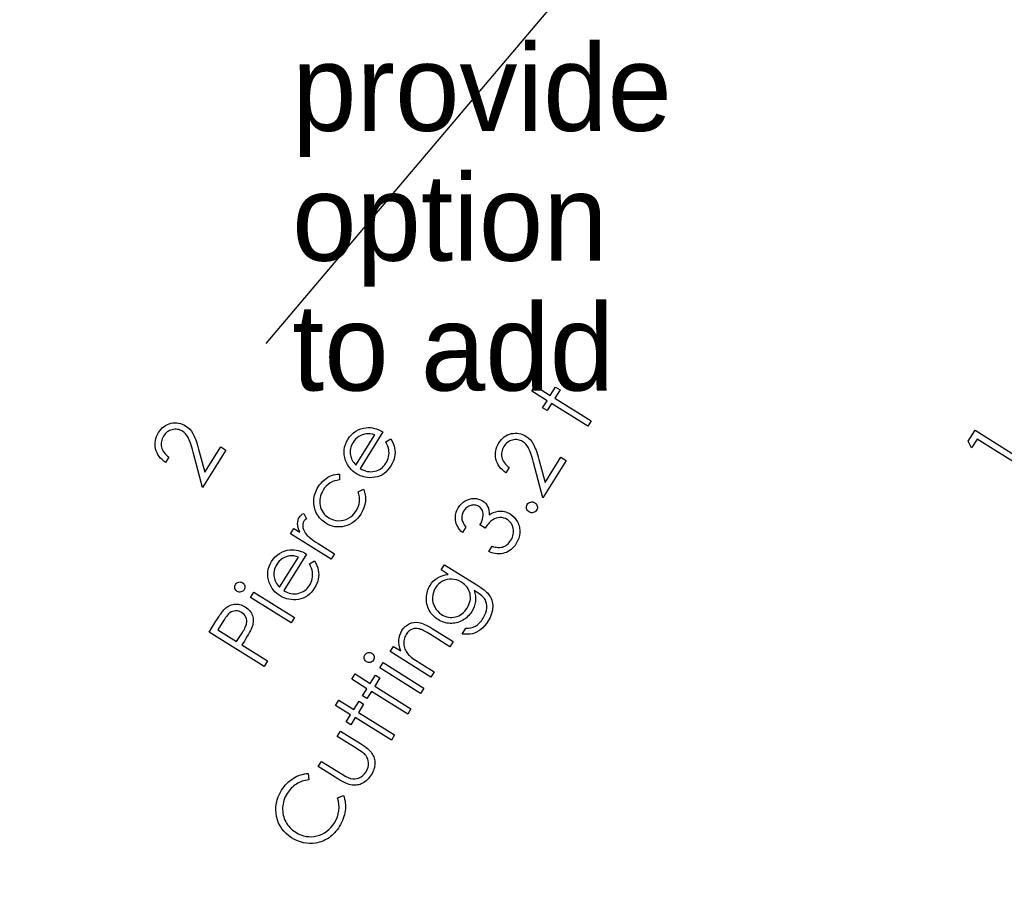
# Model space of a CAD drawing. Header units: inches. Extents: x 0.1 to 87.3, y 0.1 to 33.9.
# Tile 95 of 140: x 27.5 to 28.9, y 20.8 to 22. Entities that reach past the tile are written whole.
import ezdxf

# ---------------------------------------------------------------- set-up
doc = ezdxf.new("R2010")
doc.units = ezdxf.units.IN
doc.header["$MEASUREMENT"] = 0
doc.layers.add('DIMENSIONS', color=171, linetype='Continuous')
doc.styles.add('SLDTEXTSTYLE0', font='TXT', dxfattribs={"width": 0.75})
doc.dimstyles.new('SLDDIMSTYLE0', dxfattribs={"dimtxt": 0.125, "dimasz": 0.13, "dimexe": 0, "dimexo": 0.0625, "dimgap": 0.03125, "dimtad": 0, "dimtih": 1, "dimtoh": 1, "dimdec": 4, "dimlfac": 1.333333, "dimrnd": 1e-09, "dimzin": 4, "dimdsep": 46, "dimtxsty": 'SLDTEXTSTYLE0', "dimsah": 1, "dimcen": 0.09, "dimadec": 0, "dimazin": 1, "dimtfac": 1, "dimtdec": 4, "dimtofl": 0, "dimtmove": 0, "dimatfit": 3, "dimfxl": 0, "dimfrac": 2, "dimtolj": 1, "dimtzin": 12, "dimarcsym": 0})

# ---------------------------------------------------------------- blocks, each defined once
blk = doc.blocks.new('_D_4')
at = {"layer": 'DIMENSIONS'}
for p, q in [((2.5885, 22.5365), (2.5885, 18.9646)), ((31.3982, 22.2046), (31.3982, 18.9646)), ((2.5885, 19.0896), (16.7949, 19.0896)), ((31.3982, 19.0896), (17.4421, 19.0896))]:
    blk.add_line(p, q, dxfattribs=at)
for centre, start, end in [((17.0167, 19.0769), 153.4349, 206.5651), ((17.2202, 19.0769), 333.4349, 26.5651)]:
    blk.add_arc(centre, 0.2219, start, end, dxfattribs=at)
for points in [[(2.5885, 19.0896), (2.7185, 19.0696), (2.7185, 19.1096)], [(31.3982, 19.0896), (31.2682, 19.1096), (31.2682, 19.0696)]]:
    blk.add_solid(points, dxfattribs=at)
at = {"layer": 'DIMENSIONS', "insert": (16.8183, 19.1389), "char_height": 0.125, "attachment_point": 1, "style": 'SLDTEXTSTYLE0'}
blk.add_mtext('38.4130', dxfattribs=at)

msp = doc.modelspace()

# ---------------------------------------------------------------- linework, layer by layer
at = {"color": 6}
msp.add_line((27.816349, 21.57857), (28.51366, 22.402664), dxfattribs=at)
at = {"color": 7, "linetype": 'Continuous', "flags": 128}
for points in [[(28.199668, 21.509613), (28.204437, 21.517237), (28.204437, 21.517237), (28.226259, 21.503603), (28.226259, 21.503603), (28.233752, 21.515585), (28.233752, 21.515585), (28.240232, 21.511528), (28.240232, 21.511528), (28.232738, 21.499547), (28.232738, 21.499547), (28.285003, 21.466888), (28.285003, 21.466888), (28.280233, 21.459263), (28.280233, 21.459263), (28.227968, 21.491922), (28.227968, 21.491922), (28.221527, 21.481612), (28.221527, 21.481612), (28.215048, 21.485668), (28.215048, 21.485668), (28.221489, 21.495978), (28.221489, 21.495978), (28.199667, 21.509613)], [(27.675853, 21.414343), (27.671081, 21.406737), (27.671081, 21.406737), (27.66832, 21.408727), (27.665841, 21.410868), (27.663625, 21.413141), (27.66169, 21.415563), (27.660019, 21.418117), (27.658629, 21.420822), (27.657503, 21.423676), (27.656657, 21.426662), (27.656094, 21.429705), (27.65585, 21.432728), (27.655887, 21.435695), (27.656244, 21.438625), (27.65692, 21.441536), (27.657878, 21.444391), (27.659155, 21.447226), (27.660733, 21.450006), (27.660733, 21.450006), (27.662517, 21.452616), (27.664432, 21.454945), (27.666498, 21.457011), (27.668695, 21.458814), (27.671024, 21.460335), (27.673503, 21.461593), (27.676132, 21.462589), (27.678893, 21.463302), (27.681691, 21.463753), (27.684452, 21.463959), (27.687137, 21.463884), (27.689785, 21.463565), (27.692377, 21.462983), (27.694912, 21.462138), (27.697391, 21.46103), (27.699814, 21.459659), (27.699814, 21.459659), (27.703007, 21.457386), (27.705861, 21.454757), (27.708321, 21.451809), (27.710443, 21.448503), (27.71142, 21.446644), (27.712415, 21.444503), (27.713411, 21.442081), (27.714425, 21.439395), (27.715458, 21.436447), (27.716491, 21.433217), (27.717542, 21.429705), (27.718594, 21.42593), (27.718594, 21.42593), (27.727571, 21.392821), (27.727571, 21.392821), (27.750501, 21.429498), (27.750501, 21.429498), (27.758164, 21.424709), (27.758164, 21.424709), (27.724435, 21.370754), (27.724435, 21.370754), (27.710631, 21.421573), (27.710631, 21.421573), (27.709617, 21.425273), (27.708659, 21.428672), (27.707702, 21.43177), (27.7068, 21.434587), (27.705917, 21.437066), (27.705091, 21.439264), (27.704265, 21.44116), (27.703495, 21.442757), (27.701842, 21.44548), (27.699889, 21.447921), (27.697673, 21.450025), (27.695157, 21.451846), (27.695157, 21.451846), (27.693466, 21.452785), (27.691739, 21.453555), (27.689954, 21.454119), (27.688152, 21.454476), (27.686292, 21.454663), (27.684414, 21.454645), (27.68248, 21.454438), (27.680508, 21.454044), (27.678574, 21.453461), (27.676752, 21.452729), (27.675024, 21.451828), (27.673409, 21.450757), (27.671907, 21.449518), (27.670517, 21.448128), (27.669221, 21.446569), (27.668038, 21.444841), (27.668038, 21.444841), (27.666949, 21.442926), (27.666066, 21.440991), (27.665409, 21.439038), (27.664939, 21.437066), (27.664695, 21.435076), (27.664639, 21.433066), (27.664808, 21.431038), (27.665184, 21.428991), (27.665766, 21.426963), (27.666573, 21.424991), (27.667587, 21.423075), (27.668808, 21.421235), (27.670254, 21.419413), (27.671907, 21.417667), (27.673766, 21.415976), (27.675851, 21.414343)], [(27.98878, 21.436689), (27.996104, 21.440952), (27.996104, 21.440952), (27.99802, 21.437496), (27.99956, 21.434116), (28.000743, 21.430792), (28.001532, 21.427524), (28.001982, 21.424294), (28.002133, 21.421082), (28.001964, 21.41789), (28.001494, 21.414697), (28.000705, 21.411505), (27.99956, 21.408312), (27.998057, 21.405082), (27.996217, 21.401852), (27.996217, 21.401852), (27.993888, 21.398452), (27.99139, 21.395429), (27.988705, 21.3928), (27.985869, 21.390546), (27.982845, 21.388649), (27.979653, 21.387147), (27.976291, 21.386039), (27.972761, 21.385288), (27.969174, 21.384893), (27.96568, 21.384781), (27.962262, 21.384987), (27.958938, 21.385475), (27.955689, 21.386283), (27.952516, 21.387391), (27.949417, 21.388781), (27.946412, 21.39049), (27.946412, 21.39049), (27.943727, 21.392311), (27.941229, 21.394321), (27.938956, 21.396481), (27.936909, 21.398809), (27.93505, 21.401307), (27.933416, 21.403974), (27.931989, 21.406791), (27.930768, 21.409796), (27.930768, 21.409796), (27.929566, 21.413683), (27.928834, 21.417552), (27.928571, 21.421383), (27.928759, 21.425176), (27.929416, 21.428932), (27.930543, 21.432651), (27.932121, 21.436351), (27.934168, 21.440013), (27.934168, 21.440013), (27.936628, 21.443562), (27.939332, 21.446698), (27.942281, 21.449422), (27.945454, 21.45175), (27.948872, 21.453647), (27.952534, 21.455131), (27.956422, 21.45622), (27.960553, 21.456877), (27.960553, 21.456877), (27.963558, 21.457084), (27.966563, 21.457009), (27.969587, 21.456652), (27.97261, 21.456032), (27.975615, 21.455131), (27.978639, 21.453966), (27.981681, 21.45252), (27.984705, 21.450792), (27.984705, 21.450792), (27.951708, 21.397983), (27.951708, 21.397983), (27.9543, 21.396574), (27.95691, 21.39541), (27.959521, 21.394527), (27.962131, 21.393908), (27.964741, 21.393532), (27.967352, 21.393438), (27.969962, 21.393588), (27.972592, 21.39402), (27.975146, 21.394678), (27.977549, 21.395579), (27.979803, 21.396687), (27.981925, 21.398002), (27.983878, 21.39956), (27.9857, 21.401326), (27.987371, 21.403316), (27.988893, 21.405533), (27.988893, 21.405533), (27.990188, 21.407824), (27.991259, 21.41019), (27.992123, 21.412669), (27.99278, 21.415223), (27.993212, 21.417796), (27.993419, 21.420294), (27.9934, 21.422698), (27.993137, 21.425026), (27.992592, 21.427468), (27.991691, 21.430228), (27.990414, 21.433308), (27.98878, 21.436689)], [(27.972969, 21.446567), (27.969568, 21.447525), (27.966375, 21.448107), (27.963371, 21.448332), (27.960553, 21.448201), (27.957849, 21.447713), (27.955182, 21.446886), (27.952553, 21.445722), (27.949943, 21.444201), (27.947464, 21.442398), (27.945248, 21.44037), (27.943238, 21.438097), (27.941492, 21.435599), (27.941492, 21.435599), (27.940252, 21.433421), (27.939238, 21.431224), (27.938449, 21.42897), (27.937867, 21.426698), (27.93751, 21.424388), (27.937379, 21.422059), (27.937473, 21.419674), (27.937773, 21.41727), (27.937773, 21.41727), (27.938168, 21.415505), (27.938712, 21.413721), (27.939445, 21.411937), (27.940346, 21.410134), (27.941417, 21.408331), (27.942656, 21.406509), (27.944065, 21.404669), (27.945642, 21.402828), (27.945642, 21.402828), (27.972967, 21.446567)], [(28.167003, 21.399397), (28.162232, 21.391791), (28.162232, 21.391791), (28.159471, 21.393782), (28.156992, 21.395923), (28.154776, 21.398195), (28.152842, 21.400618), (28.15117, 21.403172), (28.149781, 21.405876), (28.148654, 21.408731), (28.147809, 21.411717), (28.147245, 21.414759), (28.147001, 21.417783), (28.147039, 21.42075), (28.147396, 21.42368), (28.148072, 21.426591), (28.149029, 21.429445), (28.150306, 21.432281), (28.151884, 21.435061), (28.151884, 21.435061), (28.153668, 21.437671), (28.155584, 21.44), (28.157649, 21.442066), (28.159847, 21.443868), (28.162175, 21.44539), (28.164654, 21.446648), (28.167284, 21.447643), (28.170044, 21.448357), (28.172843, 21.448808), (28.175603, 21.449014), (28.178289, 21.448939), (28.180937, 21.44862), (28.183528, 21.448038), (28.186064, 21.447192), (28.188543, 21.446084), (28.190965, 21.444713), (28.190965, 21.444713), (28.194158, 21.442441), (28.197012, 21.439812), (28.199473, 21.436863), (28.201595, 21.433558), (28.202571, 21.431699), (28.203567, 21.429558), (28.204562, 21.427135), (28.205576, 21.42445), (28.206609, 21.421501), (28.207642, 21.418271), (28.208694, 21.414759), (28.209745, 21.410985), (28.209745, 21.410985), (28.218722, 21.377875), (28.218722, 21.377875), (28.241653, 21.414553), (28.241653, 21.414553), (28.249315, 21.409764), (28.249315, 21.409764), (28.215586, 21.355809), (28.215586, 21.355809), (28.201783, 21.406628), (28.201783, 21.406628), (28.200768, 21.410327), (28.199811, 21.413726), (28.198853, 21.416825), (28.197951, 21.419642), (28.197069, 21.422121), (28.196242, 21.424318), (28.195416, 21.426215), (28.194646, 21.427811), (28.192994, 21.430535), (28.19104, 21.432976), (28.188824, 21.435079), (28.186308, 21.436901), (28.186308, 21.436901), (28.184618, 21.43784), (28.18289, 21.43861), (28.181106, 21.439173), (28.179303, 21.43953), (28.177444, 21.439718), (28.175566, 21.439699), (28.173631, 21.439493), (28.171659, 21.439098), (28.169725, 21.438516), (28.167903, 21.437784), (28.166176, 21.436882), (28.164561, 21.435812), (28.163058, 21.434572), (28.161668, 21.433183), (28.160373, 21.431624), (28.159189, 21.429896), (28.159189, 21.429896), (28.1581, 21.42798), (28.157218, 21.426046), (28.15656, 21.424093), (28.156091, 21.422121), (28.155847, 21.42013), (28.15579, 21.418121), (28.155959, 21.416093), (28.156335, 21.414046), (28.156917, 21.412017), (28.157725, 21.410046), (28.158739, 21.40813), (28.159959, 21.40629), (28.161405, 21.404468), (28.163058, 21.402721), (28.164917, 21.401031), (28.167002, 21.399397)], [(28.829507, 21.437573), (28.839253, 21.45318), (28.839253, 21.45318), (28.918674, 21.403544), (28.918674, 21.403544), (28.913753, 21.395656), (28.913753, 21.395656), (28.842107, 21.440428), (28.842107, 21.440428), (28.834314, 21.427958), (28.834314, 21.427958), (28.829506, 21.437573)], [(27.921885, 21.389809), (27.921847, 21.381471), (27.921847, 21.381471), (27.918166, 21.380945), (27.914692, 21.380043), (27.911424, 21.378766), (27.908363, 21.377114), (27.905527, 21.375085), (27.902898, 21.372663), (27.900475, 21.369883), (27.898278, 21.366709), (27.898278, 21.366709), (27.896738, 21.364005), (27.895499, 21.361282), (27.894522, 21.35854), (27.893865, 21.355779), (27.89347, 21.353), (27.893377, 21.350202), (27.893564, 21.347366), (27.894034, 21.34453), (27.894766, 21.341751), (27.895743, 21.33914), (27.896926, 21.336699), (27.898372, 21.334426), (27.900025, 21.332304), (27.901921, 21.330351), (27.904044, 21.328567), (27.906391, 21.326933), (27.906391, 21.326933), (27.909678, 21.325168), (27.913133, 21.323872), (27.916739, 21.323027), (27.920514, 21.322651), (27.924307, 21.322764), (27.927969, 21.323384), (27.931519, 21.324492), (27.934918, 21.326107), (27.938129, 21.328192), (27.941059, 21.330689), (27.943688, 21.3336), (27.946036, 21.336924), (27.946036, 21.336924), (27.947857, 21.340192), (27.949247, 21.343516), (27.950243, 21.346878), (27.950806, 21.350314), (27.950975, 21.353789), (27.950712, 21.357319), (27.950036, 21.360888), (27.948947, 21.364531), (27.948947, 21.364531), (27.956647, 21.36808), (27.956647, 21.36808), (27.957492, 21.366015), (27.958205, 21.363911), (27.95875, 21.361789), (27.959163, 21.359629), (27.959445, 21.357413), (27.959557, 21.355178), (27.959539, 21.352925), (27.95937, 21.350615), (27.9586, 21.345995), (27.957229, 21.341413), (27.955276, 21.33683), (27.95274, 21.332286), (27.95274, 21.332286), (27.950468, 21.328961), (27.948008, 21.325957), (27.945379, 21.32329), (27.942561, 21.320924), (27.939557, 21.318895), (27.936364, 21.317168), (27.932984, 21.315778), (27.929434, 21.314707), (27.925828, 21.313975), (27.92226, 21.313618), (27.918767, 21.313599), (27.91533, 21.313956), (27.91195, 21.31467), (27.908645, 21.315759), (27.905377, 21.317186), (27.902184, 21.318989), (27.902184, 21.318989), (27.900119, 21.320379), (27.898165, 21.321881), (27.896325, 21.323478), (27.894635, 21.325205), (27.893039, 21.327027), (27.891574, 21.32898), (27.890221, 21.331027), (27.889001, 21.333187), (27.88793, 21.335422), (27.88701, 21.337694), (27.886259, 21.340004), (27.885677, 21.342352), (27.885245, 21.344737), (27.884982, 21.347159), (27.884888, 21.34962), (27.884944, 21.352117), (27.88517, 21.354615), (27.885564, 21.357094), (27.886127, 21.359554), (27.886841, 21.361996), (27.887724, 21.364399), (27.888775, 21.366785), (27.889977, 21.369151), (27.891348, 21.37148), (27.891348, 21.37148), (27.893264, 21.374297), (27.895367, 21.376926), (27.897677, 21.379367), (27.900156, 21.381621), (27.902748, 21.38363), (27.905358, 21.385358), (27.90795, 21.386785), (27.91056, 21.387931), (27.913227, 21.388795), (27.916007, 21.389396), (27.918899, 21.389734), (27.921885, 21.389809)], [(28.104346, 21.313539), (28.099275, 21.305445), (28.099275, 21.305445), (28.097284, 21.307549), (28.0955, 21.309708), (28.093941, 21.311887), (28.092608, 21.314103), (28.091481, 21.316375), (28.09058, 21.318666), (28.089904, 21.321014), (28.089453, 21.32338), (28.089209, 21.325765), (28.08919, 21.328113), (28.089359, 21.330423), (28.089753, 21.332695), (28.090354, 21.334949), (28.091162, 21.337165), (28.092195, 21.339343), (28.093415, 21.341484), (28.093415, 21.341484), (28.0955, 21.344433), (28.097885, 21.347043), (28.100533, 21.349334), (28.103482, 21.351287), (28.106618, 21.352865), (28.109792, 21.353973), (28.113041, 21.35463), (28.116327, 21.354818), (28.119557, 21.354593), (28.122618, 21.353954), (28.12551, 21.352921), (28.128215, 21.351494), (28.128215, 21.351494), (28.130619, 21.349766), (28.132684, 21.347813), (28.134412, 21.345616), (28.135802, 21.343193), (28.136872, 21.340526), (28.137605, 21.337634), (28.137999, 21.334498), (28.138074, 21.331136), (28.138074, 21.331136), (28.141079, 21.333071), (28.144215, 21.334554), (28.147427, 21.335625), (28.15077, 21.336263), (28.15077, 21.336263), (28.153136, 21.33647), (28.155427, 21.336507), (28.157681, 21.336338), (28.159878, 21.335982), (28.162019, 21.335418), (28.164122, 21.334686), (28.166151, 21.333747), (28.168141, 21.33262), (28.168141, 21.33262), (28.171334, 21.33031), (28.17417, 21.327606), (28.176667, 21.324488), (28.178789, 21.320995), (28.179691, 21.319136), (28.180461, 21.317258), (28.181099, 21.315342), (28.181588, 21.313408), (28.181945, 21.311436), (28.18217, 21.309445), (28.182245, 21.307417), (28.182189, 21.30537), (28.181663, 21.301295), (28.18063, 21.297295), (28.179034, 21.29337), (28.17693, 21.28952), (28.17693, 21.28952), (28.175278, 21.28706), (28.173494, 21.284825), (28.171597, 21.282815), (28.169587, 21.281031), (28.167446, 21.279454), (28.165193, 21.278101), (28.162826, 21.276975), (28.160329, 21.276073), (28.157737, 21.275416), (28.15507, 21.275003), (28.15231, 21.274853), (28.149493, 21.274965), (28.146582, 21.275341), (28.143577, 21.275961), (28.140516, 21.276843), (28.137361, 21.27797), (28.137361, 21.27797), (28.142225, 21.285745), (28.142225, 21.285745), (28.144422, 21.285125), (28.146525, 21.284637), (28.148535, 21.28428), (28.150432, 21.284074), (28.152253, 21.284017), (28.153962, 21.284074), (28.155559, 21.28428), (28.15708, 21.284637), (28.15708, 21.284637), (28.158901, 21.285275), (28.160629, 21.286083), (28.162282, 21.287041), (28.163859, 21.288186), (28.165343, 21.289501), (28.166733, 21.290985), (28.168047, 21.292618), (28.169287, 21.29444), (28.169287, 21.29444), (28.170526, 21.2966), (28.171522, 21.298741), (28.17231, 21.3009), (28.172855, 21.303041), (28.173174, 21.305164), (28.173268, 21.307304), (28.173118, 21.309427), (28.172761, 21.311549), (28.172216, 21.313615), (28.171503, 21.31553), (28.17062, 21.317333), (28.169606, 21.319004), (28.168404, 21.320544), (28.167071, 21.321953), (28.165568, 21.32323), (28.163897, 21.324376), (28.163897, 21.324376), (28.161512, 21.325653), (28.158995, 21.326535), (28.156347, 21.327061), (28.153568, 21.327193), (28.15077, 21.326948), (28.148103, 21.326347), (28.14553, 21.325352), (28.14307, 21.323981), (28.141849, 21.323117), (28.140591, 21.322066), (28.139276, 21.320845), (28.137905, 21.319418), (28.136497, 21.317821), (28.135051, 21.316056), (28.133548, 21.314084), (28.132008, 21.311943), (28.132008, 21.311943), (28.124722, 21.316507), (28.124722, 21.316507), (28.12628, 21.319249), (28.127501, 21.322009), (28.128421, 21.324807), (28.129022, 21.327624), (28.129304, 21.330348), (28.129267, 21.332864), (28.128891, 21.335136), (28.128196, 21.337183), (28.127238, 21.339024), (28.126055, 21.340658), (28.124628, 21.342066), (28.122994, 21.343268), (28.122994, 21.343268), (28.121679, 21.344001), (28.120327, 21.344564), (28.118937, 21.344977), (28.11751, 21.34524), (28.116045, 21.345353), (28.114562, 21.345296), (28.113022, 21.34509), (28.111444, 21.344714), (28.109904, 21.344207), (28.108421, 21.34355), (28.107031, 21.342742), (28.105698, 21.341822), (28.104458, 21.340733), (28.103275, 21.339512), (28.102186, 21.338141), (28.101153, 21.336639), (28.101153, 21.336639), (28.099782, 21.334047), (28.09888, 21.331418), (28.098448, 21.328714), (28.098486, 21.325972), (28.098693, 21.324563), (28.099068, 21.323117), (28.099575, 21.321634), (28.100233, 21.320112), (28.10104, 21.318535), (28.101998, 21.316901), (28.103087, 21.315248), (28.104345, 21.313539)], [(28.193005, 21.346113), (28.193962, 21.347372), (28.195089, 21.348367), (28.196403, 21.3491), (28.197887, 21.349588), (28.199445, 21.349794), (28.200967, 21.3497), (28.202432, 21.349287), (28.203859, 21.348555), (28.203859, 21.348555), (28.205117, 21.347616), (28.206112, 21.346489), (28.206864, 21.345174), (28.207371, 21.343672), (28.207596, 21.342113), (28.207502, 21.340611), (28.207108, 21.339146), (28.206394, 21.337738), (28.206394, 21.337738), (28.205455, 21.336498), (28.20431, 21.335503), (28.202995, 21.33477), (28.201493, 21.334282), (28.199934, 21.334075), (28.198431, 21.334169), (28.196967, 21.334583), (28.195558, 21.335277), (28.195558, 21.335277), (28.194281, 21.336254), (28.193267, 21.3374), (28.192497, 21.338714), (28.192009, 21.340198), (28.191802, 21.341757), (28.191896, 21.343259), (28.192309, 21.344724), (28.193004, 21.346113)], [(27.851231, 21.303907), (27.856057, 21.311626), (27.856057, 21.311626), (27.86464, 21.306255), (27.86464, 21.306255), (27.863362, 21.309485), (27.862423, 21.312584), (27.861841, 21.315514), (27.861597, 21.318293), (27.86171, 21.320922), (27.862161, 21.323382), (27.862968, 21.325692), (27.864095, 21.327852), (27.864095, 21.327852), (27.865222, 21.329373), (27.866611, 21.330782), (27.868302, 21.332096), (27.870274, 21.333298), (27.870274, 21.333298), (27.87418, 21.325392), (27.87418, 21.325392), (27.873015, 21.324528), (27.872039, 21.323683), (27.87125, 21.322838), (27.870649, 21.32203), (27.870649, 21.32203), (27.869673, 21.32004), (27.869109, 21.317842), (27.868959, 21.31542), (27.869203, 21.31279), (27.869935, 21.31003), (27.87125, 21.307232), (27.873091, 21.304358), (27.875513, 21.301428), (27.875513, 21.301428), (27.876715, 21.300208), (27.878274, 21.298837), (27.880189, 21.297316), (27.882443, 21.295625), (27.885035, 21.293785), (27.887983, 21.291794), (27.891288, 21.289635), (27.894932, 21.287325), (27.894932, 21.287325), (27.914801, 21.274911), (27.914801, 21.274911), (27.909975, 21.267192), (27.909975, 21.267192), (27.851231, 21.303907)], [(27.878593, 21.260352), (27.885917, 21.264615), (27.885917, 21.264615), (27.887832, 21.261159), (27.889372, 21.257779), (27.890555, 21.254455), (27.891344, 21.251187), (27.891795, 21.247957), (27.891945, 21.244745), (27.891776, 21.241553), (27.891306, 21.23836), (27.890518, 21.235168), (27.889372, 21.231975), (27.88787, 21.228745), (27.886029, 21.225515), (27.886029, 21.225515), (27.883701, 21.222116), (27.881203, 21.219092), (27.878517, 21.216463), (27.875681, 21.214209), (27.872658, 21.212312), (27.869465, 21.21081), (27.866104, 21.209702), (27.862573, 21.208951), (27.858986, 21.208556), (27.855493, 21.208444), (27.852075, 21.20865), (27.848751, 21.209139), (27.845502, 21.209946), (27.842328, 21.211054), (27.839229, 21.212444), (27.836225, 21.214153), (27.836225, 21.214153), (27.833539, 21.215974), (27.831041, 21.217984), (27.828769, 21.220144), (27.826722, 21.222472), (27.824863, 21.22497), (27.823229, 21.227637), (27.821802, 21.230454), (27.820581, 21.233459), (27.820581, 21.233459), (27.819379, 21.237346), (27.818646, 21.241215), (27.818384, 21.245046), (27.818571, 21.24884), (27.819229, 21.252596), (27.820355, 21.256314), (27.821933, 21.260014), (27.82398, 21.263676), (27.82398, 21.263676), (27.82644, 21.267225), (27.829145, 21.270361), (27.832093, 21.273085), (27.835267, 21.275413), (27.838685, 21.27731), (27.842347, 21.278794), (27.846234, 21.279883), (27.850366, 21.28054), (27.850366, 21.28054), (27.853371, 21.280747), (27.856376, 21.280672), (27.859399, 21.280315), (27.862423, 21.279695), (27.865428, 21.278794), (27.868451, 21.277629), (27.871494, 21.276183), (27.874517, 21.274456), (27.874517, 21.274456), (27.841521, 21.221646), (27.841521, 21.221646), (27.844112, 21.220238), (27.846723, 21.219073), (27.849333, 21.218191), (27.851943, 21.217571), (27.854554, 21.217195), (27.857164, 21.217101), (27.859775, 21.217252), (27.862404, 21.217683), (27.864958, 21.218341), (27.867362, 21.219242), (27.869616, 21.22035), (27.871738, 21.221665), (27.873691, 21.223224), (27.875512, 21.224989), (27.877184, 21.22698), (27.878705, 21.229196), (27.878705, 21.229196), (27.880001, 21.231487), (27.881071, 21.233853), (27.881935, 21.236332), (27.882593, 21.238886), (27.883024, 21.241459), (27.883231, 21.243957), (27.883212, 21.246361), (27.882949, 21.248689), (27.882405, 21.251131), (27.881503, 21.253891), (27.880226, 21.256971), (27.878592, 21.260352)], [(27.86278, 21.27023), (27.85938, 21.271188), (27.856188, 21.27177), (27.853183, 21.271995), (27.850366, 21.271864), (27.847662, 21.271376), (27.844995, 21.270549), (27.842366, 21.269385), (27.839755, 21.267864), (27.837276, 21.266061), (27.83506, 21.264033), (27.833051, 21.26176), (27.831304, 21.259262), (27.831304, 21.259262), (27.830065, 21.257084), (27.829051, 21.254887), (27.828262, 21.252633), (27.82768, 21.250361), (27.827323, 21.248051), (27.827191, 21.245722), (27.827285, 21.243337), (27.827586, 21.240933), (27.827586, 21.240933), (27.82798, 21.239168), (27.828525, 21.237384), (27.829257, 21.2356), (27.830159, 21.233797), (27.831229, 21.231994), (27.832469, 21.230172), (27.833877, 21.228332), (27.835455, 21.226491), (27.835455, 21.226491), (27.86278, 21.27023)], [(28.068754, 21.251521), (28.073504, 21.259146), (28.073504, 21.259146), (28.120323, 21.229887), (28.120323, 21.229887), (28.12329, 21.22799), (28.125995, 21.22615), (28.128473, 21.224384), (28.13069, 21.222657), (28.132643, 21.221004), (28.13437, 21.219426), (28.135835, 21.217886), (28.137056, 21.216422), (28.137056, 21.216422), (28.138521, 21.214393), (28.139779, 21.21229), (28.140831, 21.210111), (28.141695, 21.207895), (28.142333, 21.205585), (28.142784, 21.203238), (28.143047, 21.200815), (28.143084, 21.198318), (28.142934, 21.195801), (28.142596, 21.193266), (28.142051, 21.19073), (28.141319, 21.188176), (28.140399, 21.185622), (28.139272, 21.183068), (28.137957, 21.180495), (28.136436, 21.177922), (28.136436, 21.177922), (28.133995, 21.174317), (28.131422, 21.171068), (28.12868, 21.168194), (28.125807, 21.165659), (28.122858, 21.163518), (28.119891, 21.161772), (28.116924, 21.160401), (28.113956, 21.159443), (28.110801, 21.158842), (28.107271, 21.158598), (28.103365, 21.158654), (28.099101, 21.159067), (28.099101, 21.159067), (28.104228, 21.167274), (28.104228, 21.167274), (28.108078, 21.167349), (28.111703, 21.167913), (28.115102, 21.168964), (28.118276, 21.170486), (28.119778, 21.171443), (28.121262, 21.172533), (28.122689, 21.173753), (28.124098, 21.175105), (28.12545, 21.176589), (28.126764, 21.178204), (28.128042, 21.179969), (28.129281, 21.181847), (28.129281, 21.181847), (28.131422, 21.185679), (28.133018, 21.189435), (28.134051, 21.193097), (28.134539, 21.196702), (28.134539, 21.200139), (28.134126, 21.203313), (28.133281, 21.206205), (28.132004, 21.208834), (28.131159, 21.210093), (28.130107, 21.211407), (28.128849, 21.212741), (28.127365, 21.214093), (28.125675, 21.215501), (28.123778, 21.216929), (28.121675, 21.218393), (28.119346, 21.219896), (28.119346, 21.219896), (28.116323, 21.221793), (28.116323, 21.221793), (28.11745, 21.217943), (28.118126, 21.214074), (28.118332, 21.210149), (28.118088, 21.206186), (28.117393, 21.20228), (28.116285, 21.198505), (28.114764, 21.194843), (28.112811, 21.191331), (28.112811, 21.191331), (28.111496, 21.189359), (28.110069, 21.1875), (28.108548, 21.185754), (28.106914, 21.184101), (28.105167, 21.18258), (28.103308, 21.181153), (28.101355, 21.179819), (28.099289, 21.178617), (28.097167, 21.177547), (28.095007, 21.176627), (28.092829, 21.175857), (28.090632, 21.175256), (28.088397, 21.174786), (28.086143, 21.174504), (28.083871, 21.174354), (28.08158, 21.174373), (28.079289, 21.174542), (28.077035, 21.174861), (28.0748, 21.175312), (28.072622, 21.175932), (28.070462, 21.176683), (28.06834, 21.177584), (28.066236, 21.178636), (28.064189, 21.179838), (28.064189, 21.179838), (28.062217, 21.181171), (28.060339, 21.182599), (28.058593, 21.18412), (28.05694, 21.185772), (28.055419, 21.187519), (28.054011, 21.189359), (28.052696, 21.191313), (28.051513, 21.193378), (28.050461, 21.195519), (28.04956, 21.197679), (28.048809, 21.199895), (28.048208, 21.202149), (28.047776, 21.20444), (28.047475, 21.206769), (28.047344, 21.209135), (28.047362, 21.211539), (28.047531, 21.213943), (28.047832, 21.21629), (28.048283, 21.218581), (28.048884, 21.220816), (28.049616, 21.222995), (28.050499, 21.225117), (28.051513, 21.227183), (28.052677, 21.229192), (28.052677, 21.229192), (28.054874, 21.232328), (28.057353, 21.235145), (28.060095, 21.237624), (28.0631, 21.239784), (28.066443, 21.241624), (28.070218, 21.243127), (28.074368, 21.244291), (28.07895, 21.245136), (28.07895, 21.245136), (28.068753, 21.251521)], [(27.771882, 21.230753), (27.772783, 21.231937), (27.773835, 21.232876), (27.775074, 21.23357), (27.776483, 21.23404), (27.777948, 21.234246), (27.779375, 21.234153), (27.780746, 21.233777), (27.782061, 21.23312), (27.782061, 21.23312), (27.783225, 21.232237), (27.784145, 21.231185), (27.78484, 21.229946), (27.785291, 21.228537), (27.785479, 21.227073), (27.785403, 21.225645), (27.785009, 21.224274), (27.784352, 21.22296), (27.784352, 21.22296), (27.783469, 21.221814), (27.782417, 21.220894), (27.781197, 21.220199), (27.779788, 21.21973), (27.778323, 21.219542), (27.776934, 21.219617), (27.775563, 21.219992), (27.774267, 21.22065), (27.774267, 21.22065), (27.773084, 21.221551), (27.772145, 21.222603), (27.77145, 21.223842), (27.77098, 21.225232), (27.770793, 21.226697), (27.770868, 21.228105), (27.771243, 21.229458), (27.771882, 21.230753)], [(28.060604, 21.225605), (28.058818, 21.222337), (28.057504, 21.218919), (28.05664, 21.215389), (28.056227, 21.211727), (28.056302, 21.208064), (28.056865, 21.204515), (28.057898, 21.201059), (28.059419, 21.197735), (28.061354, 21.194618), (28.063664, 21.19182), (28.066312, 21.189359), (28.069316, 21.1872), (28.069316, 21.1872), (28.071739, 21.185829), (28.074199, 21.184721), (28.076659, 21.183876), (28.079157, 21.183294), (28.081674, 21.182993), (28.084209, 21.182955), (28.086763, 21.183181), (28.089336, 21.183688), (28.091871, 21.184439), (28.094275, 21.185434), (28.096566, 21.186674), (28.098726, 21.188176), (28.100754, 21.189885), (28.10267, 21.191857), (28.104473, 21.194073), (28.106144, 21.196533), (28.106144, 21.196533), (28.107628, 21.199144), (28.108848, 21.201736), (28.109787, 21.204327), (28.110463, 21.206919), (28.110858, 21.209492), (28.11097, 21.212065), (28.110801, 21.214637), (28.11037, 21.21721), (28.109675, 21.219727), (28.108736, 21.222112), (28.107534, 21.224365), (28.106106, 21.226506), (28.104416, 21.228535), (28.102482, 21.230431), (28.100303, 21.232216), (28.097881, 21.233868), (28.097881, 21.233868), (28.094538, 21.235709), (28.091139, 21.237061), (28.087683, 21.237943), (28.08419, 21.238338), (28.080716, 21.238263), (28.077335, 21.237737), (28.07403, 21.236704), (28.0708, 21.23522), (28.067776, 21.233324), (28.065072, 21.231089), (28.062687, 21.228516), (28.060602, 21.225605)], [(27.793704, 21.211861), (27.798474, 21.219485), (27.798474, 21.219485), (27.857218, 21.18277), (27.857218, 21.18277), (27.852448, 21.175146), (27.852448, 21.175146), (27.793704, 21.211861)], [(27.73373, 21.161876), (27.743607, 21.177688), (27.743607, 21.177688), (27.745673, 21.180937), (27.747589, 21.183905), (27.749373, 21.186553), (27.751026, 21.1889), (27.752547, 21.190947), (27.753918, 21.192712), (27.755157, 21.194158), (27.756265, 21.195304), (27.756265, 21.195304), (27.757786, 21.196675), (27.759364, 21.197896), (27.760998, 21.198966), (27.762688, 21.199886), (27.764453, 21.200675), (27.766275, 21.201295), (27.768153, 21.201783), (27.770106, 21.202121), (27.772078, 21.20229), (27.77405, 21.20229), (27.776041, 21.202084), (27.778013, 21.201689), (27.779984, 21.201126), (27.781956, 21.200356), (27.783928, 21.199417), (27.7859, 21.198271), (27.7859, 21.198271), (27.787797, 21.196994), (27.789525, 21.195642), (27.791083, 21.194196), (27.792473, 21.192694), (27.793694, 21.191097), (27.794746, 21.189426), (27.795628, 21.187679), (27.796342, 21.185858), (27.796886, 21.18398), (27.797281, 21.182083), (27.797487, 21.18013), (27.797544, 21.178158), (27.797412, 21.176148), (27.797131, 21.17412), (27.796661, 21.172036), (27.796041, 21.169932), (27.796041, 21.169932), (27.795403, 21.168242), (27.794558, 21.166289), (27.793469, 21.164054), (27.792173, 21.161575), (27.790633, 21.158814), (27.788886, 21.155772), (27.786895, 21.152486), (27.784698, 21.148917), (27.784698, 21.148917), (27.781168, 21.143246), (27.781168, 21.143246), (27.818108, 21.120165), (27.818108, 21.120165), (27.81315, 21.11224), (27.81315, 21.11224), (27.733729, 21.161876)], [(27.746407, 21.164974), (27.773393, 21.14811), (27.773393, 21.14811), (27.781956, 21.161444), (27.781956, 21.161444), (27.783158, 21.163434), (27.784248, 21.165312), (27.785187, 21.167078), (27.785994, 21.16873), (27.78667, 21.170289), (27.787234, 21.171735), (27.787647, 21.173069), (27.787928, 21.174308), (27.788191, 21.176637), (27.788097, 21.178909), (27.787647, 21.181106), (27.786839, 21.183247), (27.785712, 21.185257), (27.784341, 21.187078), (27.782689, 21.188675), (27.780773, 21.190064), (27.780773, 21.190064), (27.778726, 21.191154), (27.776604, 21.191924), (27.774388, 21.192356), (27.772097, 21.192468), (27.769824, 21.192262), (27.767683, 21.191755), (27.765693, 21.190891), (27.763815, 21.189726), (27.762895, 21.188975), (27.761918, 21.188055), (27.760904, 21.186966), (27.759852, 21.185726), (27.758744, 21.184299), (27.757599, 21.182703), (27.756415, 21.180956), (27.755176, 21.179022), (27.755176, 21.179022), (27.746406, 21.164974)], [(27.995109, 21.133674), (27.999823, 21.141223), (27.999823, 21.141223), (28.010359, 21.134632), (28.010359, 21.134632), (28.008988, 21.138726), (28.008067, 21.142726), (28.007598, 21.146576), (28.007579, 21.150332), (28.00803, 21.153975), (28.008913, 21.157487), (28.010265, 21.160905), (28.012068, 21.164191), (28.012068, 21.164191), (28.014284, 21.167271), (28.016781, 21.169882), (28.019598, 21.17206), (28.022716, 21.173788), (28.02604, 21.175027), (28.02942, 21.17576), (28.032895, 21.175985), (28.036444, 21.175685), (28.038322, 21.175309), (28.040332, 21.174727), (28.04251, 21.173957), (28.044839, 21.17298), (28.047299, 21.171797), (28.049928, 21.170426), (28.052689, 21.168849), (28.055619, 21.167083), (28.055619, 21.167083), (28.085854, 21.148191), (28.085854, 21.148191), (28.081159, 21.140679), (28.081159, 21.140679), (28.05314, 21.158182), (28.05314, 21.158182), (28.050698, 21.159684), (28.048445, 21.161036), (28.046398, 21.162238), (28.044538, 21.163271), (28.042867, 21.164135), (28.041402, 21.164849), (28.040125, 21.165412), (28.039055, 21.165806), (28.039055, 21.165806), (28.037402, 21.166313), (28.035806, 21.166689), (28.034247, 21.166933), (28.032744, 21.167046), (28.031261, 21.167027), (28.029834, 21.166877), (28.028444, 21.166614), (28.02711, 21.166201), (28.025815, 21.165675), (28.024575, 21.165018), (28.023373, 21.164229), (28.022228, 21.163309), (28.02112, 21.162257), (28.020068, 21.161093), (28.019054, 21.159778), (28.018096, 21.158351), (28.018096, 21.158351), (28.017101, 21.156604), (28.016293, 21.15482), (28.015636, 21.152998), (28.015166, 21.151139), (28.014847, 21.149224), (28.014716, 21.147252), (28.014734, 21.145261), (28.014941, 21.143214), (28.015298, 21.141186), (28.015805, 21.139233), (28.016443, 21.137355), (28.017213, 21.135552), (28.018134, 21.133824), (28.019185, 21.132153), (28.020387, 21.130575), (28.021721, 21.129054), (28.021721, 21.129054), (28.022772, 21.12804), (28.024068, 21.126932), (28.025608, 21.125692), (28.027392, 21.124378), (28.029439, 21.122932), (28.031712, 21.121392), (28.034247, 21.119739), (28.037026, 21.117974), (28.037026, 21.117974), (28.058567, 21.104508), (28.058567, 21.104508), (28.053853, 21.096959), (28.053853, 21.096959), (27.995109, 21.133674)], [(27.958542, 21.128997), (27.959444, 21.13018), (27.960495, 21.131119), (27.961735, 21.131814), (27.963143, 21.132283), (27.964608, 21.13249), (27.966035, 21.132396), (27.967406, 21.13202), (27.968721, 21.131363), (27.968721, 21.131363), (27.969885, 21.13048), (27.970805, 21.129428), (27.9715, 21.128189), (27.971951, 21.12678), (27.972139, 21.125316), (27.972064, 21.123888), (27.971669, 21.122517), (27.971012, 21.121203), (27.971012, 21.121203), (27.970129, 21.120057), (27.969078, 21.119137), (27.967857, 21.118442), (27.966449, 21.117973), (27.964984, 21.117785), (27.963594, 21.11786), (27.962223, 21.118236), (27.960927, 21.118893), (27.960927, 21.118893), (27.959744, 21.119794), (27.958805, 21.120846), (27.95811, 21.122085), (27.957641, 21.123475), (27.957453, 21.12494), (27.957528, 21.126349), (27.957904, 21.127701), (27.958542, 21.128997)], [(27.980366, 21.110104), (27.985135, 21.117728), (27.985135, 21.117728), (28.043879, 21.081014), (28.043879, 21.081014), (28.039109, 21.073389), (28.039109, 21.073389), (27.980365, 21.110104)], [(27.939804, 21.093743), (27.944573, 21.101368), (27.944573, 21.101368), (27.966395, 21.087733), (27.966395, 21.087733), (27.973888, 21.099715), (27.973888, 21.099715), (27.980367, 21.095659), (27.980367, 21.095659), (27.972874, 21.083677), (27.972874, 21.083677), (28.025139, 21.051018), (28.025139, 21.051018), (28.020369, 21.043394), (28.020369, 21.043394), (27.968104, 21.076052), (27.968104, 21.076052), (27.961662, 21.065742), (27.961662, 21.065742), (27.955183, 21.069798), (27.955183, 21.069798), (27.961625, 21.080109), (27.961625, 21.080109), (27.939802, 21.093743)], [(27.916238, 21.056029), (27.921006, 21.063654), (27.921006, 21.063654), (27.942829, 21.05002), (27.942829, 21.05002), (27.950322, 21.062001), (27.950322, 21.062001), (27.956801, 21.057945), (27.956801, 21.057945), (27.949308, 21.045963), (27.949308, 21.045963), (28.001573, 21.013305), (28.001573, 21.013305), (27.996803, 21.00568), (27.996803, 21.00568), (27.944538, 21.038339), (27.944538, 21.038339), (27.938096, 21.028028), (27.938096, 21.028028), (27.931617, 21.032085), (27.931617, 21.032085), (27.938059, 21.042395), (27.938059, 21.042395), (27.916236, 21.056029)], [(27.891309, 20.967572), (27.896059, 20.975178), (27.896059, 20.975178), (27.923478, 20.958032), (27.923478, 20.958032), (27.925901, 20.956549), (27.928155, 20.955215), (27.93022, 20.954032), (27.932136, 20.953018), (27.933845, 20.952135), (27.935404, 20.95144), (27.936775, 20.950877), (27.937977, 20.950483), (27.937977, 20.950483), (27.941169, 20.949882), (27.944287, 20.949806), (27.947367, 20.950295), (27.950371, 20.951328), (27.953245, 20.952868), (27.955855, 20.954858), (27.958203, 20.957319), (27.960306, 20.960248), (27.960306, 20.960248), (27.962015, 20.963403), (27.963198, 20.966577), (27.963837, 20.969713), (27.963949, 20.972868), (27.963574, 20.97593), (27.962766, 20.978803), (27.96147, 20.98147), (27.959743, 20.983949), (27.959743, 20.983949), (27.958935, 20.984831), (27.957883, 20.985808), (27.95655, 20.986916), (27.954972, 20.988137), (27.953132, 20.989451), (27.951029, 20.990897), (27.948662, 20.992437), (27.946033, 20.994109), (27.946033, 20.994109), (27.918614, 21.011255), (27.918614, 21.011255), (27.923441, 21.018973), (27.923441, 21.018973), (27.952268, 21.000963), (27.952268, 21.000963), (27.955179, 20.999085), (27.957865, 20.997226), (27.960287, 20.995386), (27.962484, 20.993583), (27.964419, 20.991817), (27.966128, 20.990071), (27.967574, 20.988362), (27.968795, 20.986672), (27.969827, 20.984982), (27.97071, 20.983254), (27.971461, 20.981488), (27.972062, 20.979686), (27.972532, 20.977845), (27.97287, 20.975986), (27.973058, 20.97407), (27.973095, 20.972117), (27.972983, 20.970145), (27.97272, 20.968136), (27.972288, 20.966108), (27.971687, 20.964079), (27.970917, 20.961995), (27.969996, 20.95991), (27.968907, 20.957807), (27.967649, 20.955666), (27.967649, 20.955666), (27.966278, 20.9536), (27.964851, 20.951684), (27.963386, 20.949938), (27.961865, 20.948342), (27.960268, 20.946896), (27.958635, 20.9456), (27.956963, 20.944473), (27.955217, 20.943496), (27.953432, 20.94267), (27.95163, 20.941994), (27.949789, 20.941468), (27.947911, 20.941093), (27.946014, 20.940848), (27.94408, 20.940755), (27.942127, 20.940811), (27.940136, 20.940999), (27.93807, 20.941374), (27.935854, 20.941956), (27.933488, 20.942745), (27.93099, 20.943759), (27.928361, 20.94498), (27.925582, 20.946407), (27.922652, 20.948041), (27.919591, 20.9499), (27.919591, 20.9499), (27.891308, 20.967572)], [(27.876932, 20.957747), (27.877833, 20.948488), (27.877833, 20.948488), (27.875354, 20.948188), (27.87295, 20.947756), (27.870603, 20.947192), (27.868331, 20.946497), (27.866096, 20.945671), (27.863936, 20.944732), (27.861833, 20.943643), (27.859804, 20.942441), (27.857833, 20.941107), (27.855955, 20.93968), (27.854152, 20.938121), (27.852443, 20.936469), (27.85079, 20.934685), (27.849231, 20.932788), (27.847748, 20.930797), (27.846358, 20.928675), (27.846358, 20.928675), (27.844968, 20.926271), (27.843729, 20.92383), (27.842677, 20.921351), (27.841776, 20.918816), (27.841062, 20.916224), (27.840517, 20.913595), (27.840123, 20.910928), (27.839916, 20.908205), (27.839879, 20.9055), (27.84001, 20.902834), (27.840292, 20.900223), (27.840761, 20.897688), (27.8414, 20.895171), (27.842208, 20.89273), (27.843184, 20.890345), (27.84433, 20.887997), (27.845626, 20.885725), (27.84709, 20.883565), (27.848687, 20.881518), (27.850414, 20.879565), (27.852311, 20.877706), (27.854339, 20.875941), (27.856518, 20.874288), (27.858847, 20.872748), (27.858847, 20.872748), (27.862509, 20.870682), (27.866208, 20.869011), (27.869946, 20.867753), (27.873739, 20.866907), (27.87757, 20.866457), (27.881439, 20.866419), (27.885364, 20.866776), (27.889327, 20.867546), (27.893214, 20.868692), (27.896895, 20.870194), (27.900369, 20.872053), (27.903656, 20.87425), (27.906736, 20.876823), (27.909609, 20.879734), (27.912276, 20.882983), (27.914755, 20.886608), (27.914755, 20.886608), (27.917102, 20.890814), (27.918943, 20.895115), (27.920257, 20.899491), (27.921065, 20.903961), (27.921347, 20.908524), (27.921121, 20.913163), (27.920389, 20.917877), (27.919131, 20.922684), (27.919131, 20.922684), (27.927788, 20.925971), (27.927788, 20.925971), (27.928671, 20.923304), (27.929385, 20.9206), (27.929929, 20.917877), (27.930305, 20.915116), (27.93053, 20.912336), (27.930586, 20.909538), (27.930474, 20.906702), (27.930192, 20.903848), (27.92976, 20.900993), (27.92914, 20.898157), (27.92837, 20.895322), (27.927431, 20.892523), (27.926305, 20.889725), (27.925028, 20.886946), (27.923563, 20.884185), (27.921948, 20.881443), (27.921948, 20.881443), (27.920295, 20.878908), (27.918567, 20.876504), (27.916764, 20.874232), (27.914905, 20.87211), (27.91299, 20.870119), (27.910999, 20.86826), (27.908952, 20.866551), (27.90683, 20.864973), (27.904632, 20.863527), (27.902398, 20.862212), (27.900069, 20.861048), (27.897703, 20.860015), (27.895242, 20.859114), (27.892745, 20.858344), (27.890172, 20.857724), (27.887524, 20.857236), (27.887524, 20.857236), (27.883035, 20.856747), (27.878603, 20.856654), (27.874209, 20.856992), (27.869852, 20.857724), (27.865551, 20.858888), (27.861288, 20.860447), (27.857081, 20.862419), (27.852912, 20.864804), (27.852912, 20.864804), (27.848762, 20.867659), (27.845006, 20.870795), (27.841682, 20.874213), (27.838771, 20.877894), (27.836254, 20.881856), (27.834151, 20.886082), (27.832479, 20.890589), (27.831202, 20.895378), (27.830395, 20.90028), (27.830057, 20.905144), (27.830226, 20.909951), (27.830902, 20.91474), (27.832048, 20.919473), (27.833681, 20.924187), (27.835822, 20.928844), (27.838452, 20.933464), (27.838452, 20.933464), (27.840236, 20.936168), (27.842114, 20.938722), (27.844086, 20.941107), (27.84617, 20.943361), (27.84833, 20.945446), (27.850602, 20.94738), (27.85295, 20.949164), (27.85541, 20.950798), (27.857945, 20.952263), (27.860518, 20.953559), (27.863129, 20.954685), (27.865795, 20.955643), (27.868518, 20.956432), (27.871279, 20.957033), (27.874077, 20.957484), (27.876932, 20.957747)]]:
    msp.add_lwpolyline(points, dxfattribs=at)

# ---------------------------------------------------------------- texts
at = {"color": 6}
for s, p in [('provide', (27.853574, 21.885573)), ('option ', (27.853574, 21.698073)), ('to add', (27.853574, 21.510573))]:
    msp.add_text(s, height=0.125, dxfattribs=at).set_placement(p)

# ---------------------------------------------------------------- dimensions: what is measured, and where the dimension line sits
at = {"layer": 'DIMENSIONS'}
dim = msp.add_linear_dim(base=(31.39821, 19.089632), p1=(2.588479, 22.586453), p2=(31.39821, 22.254554), text='(<>)', dimstyle='SLDDIMSTYLE0', dxfattribs=at)
dim.commit()
dim.dimension.update_dxf_attribs({"geometry": '_D_4', "text_midpoint": (17.118469, 19.089632), "dimtype": 160})

doc.saveas('drawing.dxf')
